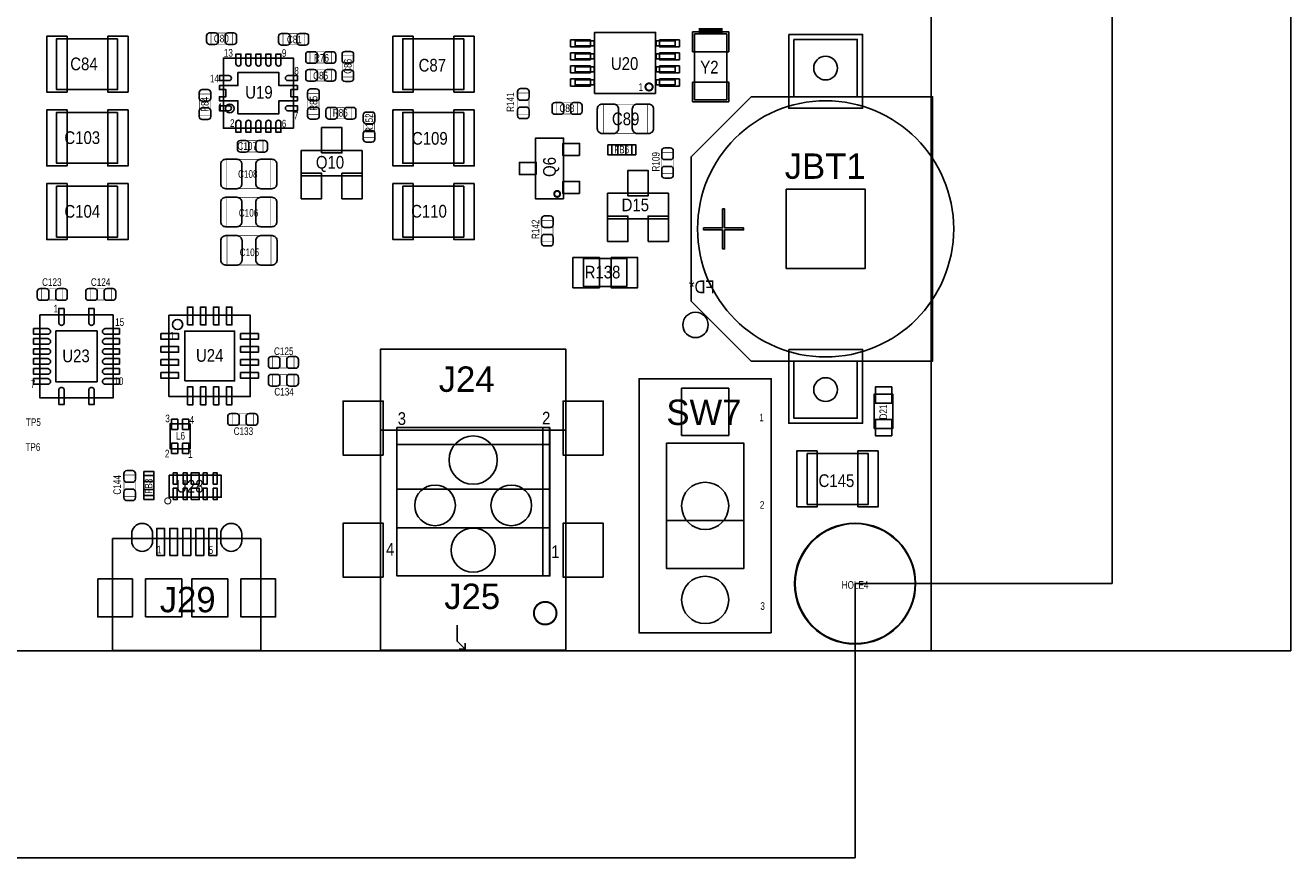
# Model space of a CAD drawing. Extents: x 0 to 190, y -12 to 110.
# Tile 10 of 15: x 125 to 188, y -10 to 31. Entities that reach past the tile are written whole.
import ezdxf
from ezdxf.enums import TextEntityAlignment as Align

# ---------------------------------------------------------------- set-up
doc = ezdxf.new("R2010")
doc.units = 0
for name, color, linetype in [('BG_DIMENSION', 1, 'CONTINUOUS'), ('BG_OUTLINE', 3, 'CONTINUOUS'), ('PG_ASSEMBLY_TOP', 140, 'CONTINUOUS'), ('PIN_BOTTOM', 6, 'CONTINUOUS'), ('PIN_TOP', 140, 'CONTINUOUS'), ('RD_ASSEMBLY_BOTTOM', 6, 'CONTINUOUS'), ('RD_ASSEMBLY_TOP', 140, 'CONTINUOUS')]:
    doc.layers.add(name, color=color, linetype=linetype)

msp = doc.modelspace()

# ---------------------------------------------------------------- linework, layer by layer
at = {"layer": 'BG_DIMENSION'}
for points in [[(178.96586, 36.38423), (178.96586, 3.3528)], [(187.88634, 36.51885), (187.88634, 0)], [(166.116, 3.3528), (166.116, -10.34288)], [(166.116, 3.3528), (178.96586, 3.3528)], [(178.96586, 3.353816), (178.96586, 3.3528)], [(169.926, 0), (187.88634, 0)], [(187.88634, 0.001016), (187.88634, 0)], [(95.20047, -10.34288), (166.116, -10.34288)], [(166.114984, -10.34288), (166.116, -10.34288)]]:
    msp.add_lwpolyline(points, dxfattribs=at)
at = {"layer": 'BG_OUTLINE'}
for points in [[(0, 87.63), (0, 89.662), (169.926, 89.662), (169.926, 0), (0, 0), (0, 12.903708)], [(0, 89.662), (169.926, 89.662), (169.926, 0), (0, 0)]]:
    msp.add_lwpolyline(points, dxfattribs=at)
at = {"layer": 'PG_ASSEMBLY_TOP'}
for points, const_width in [([(159.49676, 30.976824), (158.29788, 30.976824)], 0.29972), ([(133.927342, 30.309312), (133.927342, 30.869128), (134.987538, 30.869128), (134.987538, 30.309312), (133.927342, 30.309312)], 0.024892), ([(138.582908, 30.83814), (138.582908, 30.278324), (137.522712, 30.278324), (137.522712, 30.83814), (138.582908, 30.83814)], 0.024892), ([(138.87704, 29.36748), (138.87704, 29.927296), (139.937236, 29.927296), (139.937236, 29.36748), (138.87704, 29.36748)], 0.024892), ([(140.48486, 29.729176), (141.044676, 29.729176), (141.044676, 28.66898), (140.48486, 28.66898), (140.48486, 29.729176)], 0.024892), ([(138.87958, 28.47086), (138.87958, 29.030676), (139.939776, 29.030676), (139.939776, 28.47086), (138.87958, 28.47086)], 0.024892), ([(133.90372, 26.764996), (133.343904, 26.764996), (133.343904, 27.825192), (133.90372, 27.825192), (133.90372, 26.764996)], 0.024892), ([(139.325096, 26.79192), (138.76528, 26.79192), (138.76528, 27.852116), (139.325096, 27.852116), (139.325096, 26.79192)], 0.024892), ([(149.817328, 26.810462), (149.257512, 26.810462), (149.257512, 27.870658), (149.817328, 27.870658), (149.817328, 26.810462)], 0.024892), ([(152.25268, 27.379676), (152.25268, 26.81986), (151.192484, 26.81986), (151.192484, 27.379676), (152.25268, 27.379676)], 0.024892), ([(153.535888, 25.853898), (153.535888, 27.31389), (155.736036, 27.31389), (155.736036, 25.853898), (153.535888, 25.853898)], 0.024892), ([(140.946886, 27.141678), (140.946886, 26.581862), (139.88669, 26.581862), (139.88669, 27.141678), (140.946886, 27.141678)], 0.024892), ([(141.545818, 26.698448), (142.105634, 26.698448), (142.105634, 25.638252), (141.545818, 25.638252), (141.545818, 26.698448)], 0.024892), ([(136.52373, 25.486614), (136.52373, 24.926798), (135.463534, 24.926798), (135.463534, 25.486614), (136.52373, 25.486614)], 0.024892), ([(156.460952, 24.903938), (157.020768, 24.903938), (157.020768, 23.843742), (156.460952, 23.843742), (156.460952, 24.903938)], 0.024892), ([(136.918192, 24.555196), (136.918192, 23.095204), (134.718044, 23.095204), (134.718044, 24.555196), (136.918192, 24.555196)], 0.024892), ([(136.913874, 22.654514), (136.913874, 21.194522), (134.713726, 21.194522), (134.713726, 22.654514), (136.913874, 22.654514)], 0.024892), ([(151.018748, 20.447762), (150.458932, 20.447762), (150.458932, 21.507958), (151.018748, 21.507958), (151.018748, 20.447762)], 0.024892), ([(136.92124, 20.738592), (136.92124, 19.2786), (134.721092, 19.2786), (134.721092, 20.738592), (136.92124, 20.738592)], 0.024892), ([(126.524004, 18.085308), (126.524004, 17.525492), (125.463808, 17.525492), (125.463808, 18.085308), (126.524004, 18.085308)], 0.024892), ([(127.882396, 17.525492), (127.882396, 18.085308), (128.942592, 18.085308), (128.942592, 17.525492), (127.882396, 17.525492)], 0.024892), ([(137.010902, 14.126972), (137.010902, 14.686788), (138.071098, 14.686788), (138.071098, 14.126972), (137.010902, 14.126972)], 0.024892), ([(137.010902, 13.237972), (137.010902, 13.797788), (138.071098, 13.797788), (138.071098, 13.237972), (137.010902, 13.237972)], 0.024892), ([(134.978902, 11.277092), (134.978902, 11.836908), (136.039098, 11.836908), (136.039098, 11.277092), (134.978902, 11.277092)], 0.024892), ([(130.137408, 7.719822), (129.577592, 7.719822), (129.577592, 8.780018), (130.137408, 8.780018), (130.137408, 7.719822)], 0.024892)]:
    msp.add_lwpolyline(points, dxfattribs=dict(at, const_width=const_width))
for points in [[(129.257552, 30.5816), (129.257552, 28.0416), (126.209552, 28.0416), (126.209552, 30.5816)], [(146.558, 30.5816), (146.558, 28.0416), (143.51, 28.0416), (143.51, 30.5816)], [(153.06802, 30.22473), (152.117806, 30.22473), (152.117806, 30.47492), (153.06802, 30.47492)], [(156.142944, 27.84983), (153.092912, 27.84983), (153.092912, 30.899862), (156.142944, 30.899862)], [(157.11805, 30.22473), (156.167836, 30.22473), (156.167836, 30.47492), (157.11805, 30.47492)], [(158.09722, 30.826964), (159.69742, 30.826964), (159.69742, 27.524964), (158.09722, 27.524964)], [(153.06802, 29.574744), (152.117806, 29.574744), (152.117806, 29.824934), (153.06802, 29.824934)], [(157.11805, 29.574744), (156.167836, 29.574744), (156.167836, 29.824934), (157.11805, 29.824934)], [(153.06802, 28.924758), (152.117806, 28.924758), (152.117806, 29.174948), (153.06802, 29.174948)], [(157.11805, 28.924758), (156.167836, 28.924758), (156.167836, 29.174948), (157.11805, 29.174948)], [(153.06802, 28.274772), (152.117806, 28.274772), (152.117806, 28.524962), (153.06802, 28.524962)], [(157.11805, 28.274772), (156.167836, 28.274772), (156.167836, 28.524962), (157.11805, 28.524962)], [(129.257552, 26.8986), (129.257552, 24.3586), (126.209552, 24.3586), (126.209552, 26.8986)], [(146.558, 26.8986), (146.558, 24.3586), (143.51, 24.3586), (143.51, 26.8986)], [(151.545544, 22.579584), (150.145496, 22.579584), (150.145496, 25.619456), (151.545544, 25.619456)], [(141.480794, 25.003506), (141.480794, 23.733506), (138.432794, 23.733506), (138.432794, 25.003506)], [(129.257552, 23.2156), (129.257552, 20.6756), (126.209552, 20.6756), (126.209552, 23.2156)], [(146.558, 23.2156), (146.558, 20.6756), (143.51, 20.6756), (143.51, 23.2156)], [(156.789882, 22.86), (156.789882, 21.59), (153.741882, 21.59), (153.741882, 22.86)], [(158.542736, 21.132038), (159.492696, 21.132038), (159.492696, 22.081998), (159.592772, 22.081998), (159.592772, 21.132038), (160.542732, 21.132038), (160.542732, 21.031962), (159.592772, 21.031962), (159.592772, 20.082002), (159.492696, 20.082002), (159.492696, 21.031962), (158.542736, 21.031962)], [(151.652986, 11.026394), (142.402814, 11.026394), (142.402814, 15.076424), (151.652986, 15.076424)], [(151.652986, 0.026416), (142.402814, 0.026416), (142.402814, 11.026394), (151.652986, 11.026394)], [(150.8633, 11.151362), (150.5077, 11.151362), (150.5077, 3.734562), (150.8633, 3.734562)], [(160.5534, 6.5151), (156.6926, 6.5151), (156.6926, 10.3759), (160.5534, 10.3759)], [(163.724082, 7.3152), (163.724082, 9.8552), (166.772082, 9.8552), (166.772082, 7.3152)], [(131.83489, 7.671816), (131.83489, 8.771636), (134.434834, 8.771636), (134.434834, 7.671816)]]:
    msp.add_lwpolyline(points, close=True, dxfattribs=at)
for points in [[(163.05784, 30.547056), (166.22776, 30.547056), (166.22776, 27.687016), (163.05784, 27.687016), (163.05784, 30.547056)], [(138.04646, 26.11374), (138.04646, 29.61386), (134.54634, 29.61386), (134.54634, 26.11374), (138.04646, 26.11374)], [(160.91789, 27.687016), (169.987722, 27.687016), (169.987722, 14.476984), (160.91789, 14.476984), (157.917896, 17.476978), (157.917896, 24.687022), (160.91789, 27.687016)], [(154.951938, 24.788876), (153.951686, 24.788876), (153.951686, 25.288748), (154.951938, 25.288748), (154.951938, 24.788876)], [(154.70886, 18.1991), (152.54986, 18.1991), (152.54986, 19.5961), (154.70886, 19.5961), (154.70886, 18.1991)], [(125.37694, 16.78178), (125.37694, 12.63142), (129.02946, 12.63142), (129.02946, 16.78178), (125.37694, 16.78178)], [(131.826, 12.7), (135.89, 12.7), (135.89, 16.764), (131.826, 16.764), (131.826, 12.7)], [(163.05784, 14.476984), (166.22776, 14.476984), (166.22776, 11.616944), (163.05784, 11.616944), (163.05784, 14.476984)], [(161.925, 0.889), (161.925, 13.589), (155.321, 13.589), (155.321, 0.889), (161.925, 0.889)], [(167.0685, 11.1125), (167.0685, 12.8143), (168.0083, 12.8143), (168.0083, 11.1125), (167.0685, 11.1125)], [(132.88518, 11.340592), (131.88442, 11.340592), (131.88442, 10.090912), (132.88518, 10.090912), (132.88518, 11.340592)], [(143.2179, 11.151362), (143.2179, 3.734562), (150.8379, 3.734562), (150.8379, 11.151362), (143.2179, 11.151362)], [(150.8379, 10.211562), (150.8379, 10.313162), (143.2179, 10.313162), (143.2179, 8.077962), (150.8379, 8.077962), (150.8379, 6.147562), (143.2433, 6.147562)], [(131.072636, 8.750046), (131.072636, 7.749794), (130.572764, 7.749794), (130.572764, 8.750046), (131.072636, 8.750046)], [(156.6926, 6.5151), (156.6926, 4.1021), (160.5534, 4.1021), (160.5534, 6.5151)], [(129.00914, 0.004318), (136.4107, 0.004318), (136.4107, 5.605018), (129.00914, 5.605018), (129.00914, 0.004318)], [(146.2278, 1.27635), (146.2278, 0.476504), (146.62785, 0.076454), (146.327876, 0.076454)], [(146.62785, 0.076454), (146.62785, 0.376428)]]:
    msp.add_lwpolyline(points, dxfattribs=at)
for points in [[(164.047678, 29.117036, 0.414214), (164.6428, 28.521914, 0.414214), (165.237922, 29.117036, 0.414089), (164.6428, 29.711904, 0.414089), (164.047678, 29.117036)], [(135.078724, 27.1018, 1), (134.643876, 27.1018, 1), (135.078724, 27.1018)], [(164.047678, 13.046964, 0.414089), (164.6428, 12.452096, 0.414089), (165.237922, 13.046964, 0.414214), (164.6428, 13.642086, 0.414214), (164.047678, 13.046964)], [(169.14114, 3.3528, 1), (163.09086, 3.3528, 1), (169.14114, 3.3528)]]:
    msp.add_lwpolyline(points, format="xyb", dxfattribs=at)
for points, const_width in [([(155.998164, 28.17495, 1.000128), (155.637738, 28.174696, 0.999872), (155.998164, 28.17495)], 0.100076), ([(151.374602, 22.82952, 1), (151.078438, 22.82952, 1), (151.374602, 22.82952)], 0.1016), ([(131.915662, 7.485126, 1), (131.610862, 7.485126, 1), (131.915662, 7.485126)], 0.0508), ([(151.1935, 1.876552, 1.000023), (150.062184, 1.876298, 0.999977), (151.1935, 1.876552)], 0.100076)]:
    msp.add_lwpolyline(points, format="xyb", dxfattribs=dict(at, const_width=const_width))
for points in [[(171.042838, 21.082, 1), (158.242762, 21.082, 1)], [(132.5118, 16.3068, 1), (132.0038, 16.3068, 1)]]:
    msp.add_lwpolyline(points, format="xyb", close=True, dxfattribs=at)
at = {"layer": 'PIN_BOTTOM'}
for points in [[(159.8041, 10.7569), (157.4419, 10.7569), (157.4419, 13.1191), (159.8041, 13.1191)], [(128.26873, 3.585718), (129.99847, 3.585718), (129.99847, 1.685798), (128.26873, 1.685798)], [(135.42137, 3.585718), (137.15111, 3.585718), (137.15111, 1.685798), (135.42137, 1.685798)]]:
    msp.add_lwpolyline(points, close=True, dxfattribs=at)
for points in [[(131.00939, 5.838698), (131.00939, 5.488178, -1), (129.96037, 5.488178), (129.96037, 5.838698, -1)], [(135.45947, 5.838698), (135.45947, 5.488178, -1), (134.41045, 5.488178), (134.41045, 5.838698, -1)]]:
    msp.add_lwpolyline(points, format="xyb", close=True, dxfattribs=at)
for centre, radius in [((158.1404, 16.2814), 0.635), ((147.0279, 9.526524), 1.2065), ((145.1229, 7.265162), 1.016), ((148.9329, 7.265162), 1.016), ((158.623, 7.239), 1.1811), ((166.116, 3.3528), 2.9972), ((147.0279, 5.026406), 1.1049), ((158.623, 2.54), 1.1811)]:
    msp.add_circle(centre, radius, dxfattribs=at)
at = {"layer": 'PIN_TOP'}
for points in [[(126.730252, 30.7086), (126.730252, 27.9146), (125.714252, 27.9146), (125.714252, 30.7086)], [(129.778252, 30.7086), (129.778252, 27.9146), (128.762252, 27.9146), (128.762252, 30.7086)], [(144.0307, 30.7086), (144.0307, 27.9146), (143.0147, 27.9146), (143.0147, 30.7086)], [(147.0787, 30.7086), (147.0787, 27.9146), (146.0627, 27.9146), (146.0627, 30.7086)], [(152.888188, 30.172152), (151.897588, 30.172152), (151.897588, 30.527752), (152.888188, 30.527752)], [(157.338268, 30.172152), (156.347668, 30.172152), (156.347668, 30.527752), (157.338268, 30.527752)], [(157.99562, 30.920944), (159.79902, 30.920944), (159.79902, 29.930344), (157.99562, 29.930344)], [(162.79876, 30.795976), (166.48684, 30.795976), (166.48684, 27.107896), (162.79876, 27.107896)], [(152.888188, 29.522166), (151.897588, 29.522166), (151.897588, 29.877766), (152.888188, 29.877766)], [(157.338268, 29.522166), (156.347668, 29.522166), (156.347668, 29.877766), (157.338268, 29.877766)], [(152.888188, 28.871926), (151.897588, 28.871926), (151.897588, 29.227526), (152.888188, 29.227526)], [(157.338268, 28.871926), (156.347668, 28.871926), (156.347668, 29.227526), (157.338268, 29.227526)], [(135.27151, 26.83891), (135.27151, 27.488896), (134.346442, 27.488896), (134.346442, 27.688794), (134.671308, 27.688794), (134.671308, 28.038806), (134.346442, 28.038806), (134.346442, 28.238704), (135.27151, 28.238704), (135.27151, 28.88869), (137.32129, 28.88869), (137.32129, 28.238704), (138.246358, 28.238704), (138.246358, 28.038806), (137.921492, 28.038806), (137.921492, 27.688794), (138.246358, 27.688794), (138.246358, 27.488896), (137.32129, 27.488896), (137.32129, 26.83891)], [(152.888188, 28.22194), (151.897588, 28.22194), (151.897588, 28.57754), (152.888188, 28.57754)], [(157.338268, 28.22194), (156.347668, 28.22194), (156.347668, 28.57754), (157.338268, 28.57754)], [(157.99562, 28.421584), (159.79902, 28.421584), (159.79902, 27.430984), (157.99562, 27.430984)], [(126.730252, 27.0256), (126.730252, 24.2316), (125.714252, 24.2316), (125.714252, 27.0256)], [(129.778252, 27.0256), (129.778252, 24.2316), (128.762252, 24.2316), (128.762252, 27.0256)], [(144.0307, 27.0256), (144.0307, 24.2316), (143.0147, 24.2316), (143.0147, 27.0256)], [(147.0787, 27.0256), (147.0787, 24.2316), (146.0627, 24.2316), (146.0627, 27.0256)], [(139.448794, 24.876506), (139.448794, 26.146506), (140.464794, 26.146506), (140.464794, 24.876506)], [(152.349454, 24.74468), (151.511254, 24.74468), (151.511254, 25.35428), (152.349454, 25.35428)], [(153.751661, 25.288875), (154.251787, 25.288875), (154.251787, 24.788749), (153.751661, 24.788749)], [(154.651837, 25.288875), (155.151963, 25.288875), (155.151963, 24.788749), (154.651837, 24.788749)], [(150.179786, 23.79472), (149.341586, 23.79472), (149.341586, 24.40432), (150.179786, 24.40432)], [(138.432794, 22.590506), (138.432794, 23.860506), (139.448794, 23.860506), (139.448794, 22.590506)], [(140.464794, 22.590506), (140.464794, 23.860506), (141.480794, 23.860506), (141.480794, 22.590506)], [(152.349454, 22.84476), (151.511254, 22.84476), (151.511254, 23.45436), (152.349454, 23.45436)], [(154.757882, 22.733), (154.757882, 24.003), (155.773882, 24.003), (155.773882, 22.733)], [(126.730252, 23.3426), (126.730252, 20.5486), (125.714252, 20.5486), (125.714252, 23.3426)], [(129.778252, 23.3426), (129.778252, 20.5486), (128.762252, 20.5486), (128.762252, 23.3426)], [(144.0307, 23.3426), (144.0307, 20.5486), (143.0147, 20.5486), (143.0147, 23.3426)], [(147.0787, 23.3426), (147.0787, 20.5486), (146.0627, 20.5486), (146.0627, 23.3426)], [(162.662743, 23.062057), (166.622857, 23.062057), (166.622857, 19.101943), (162.662743, 19.101943)], [(153.741882, 20.447), (153.741882, 21.717), (154.757882, 21.717), (154.757882, 20.447)], [(155.773882, 20.447), (155.773882, 21.717), (156.789882, 21.717), (156.789882, 20.447)], [(152.01646, 19.6596), (153.33726, 19.6596), (153.33726, 18.1356), (152.01646, 18.1356)], [(153.92146, 19.6596), (155.24226, 19.6596), (155.24226, 18.1356), (153.92146, 18.1356)], [(132.74294, 16.2814), (132.74294, 17.1704), (133.02234, 17.1704), (133.02234, 16.2814)], [(133.39318, 16.2814), (133.39318, 17.1704), (133.67258, 17.1704), (133.67258, 16.2814)], [(134.04342, 16.2814), (134.04342, 17.1704), (134.32282, 17.1704), (134.32282, 16.2814)], [(134.69366, 16.2814), (134.69366, 17.1704), (134.97306, 17.1704), (134.97306, 16.2814)], [(128.22809, 13.43152), (126.17831, 13.43152), (126.17831, 15.98168), (128.22809, 15.98168)], [(131.4196, 15.84706), (132.3086, 15.84706), (132.3086, 15.56766), (131.4196, 15.56766)], [(132.6134, 13.4874), (132.6134, 15.9766), (135.1026, 15.9766), (135.1026, 13.4874)], [(135.4074, 15.84706), (136.2964, 15.84706), (136.2964, 15.56766), (135.4074, 15.56766)], [(131.4196, 15.19682), (132.3086, 15.19682), (132.3086, 14.91742), (131.4196, 14.91742)], [(135.4074, 15.19682), (136.2964, 15.19682), (136.2964, 14.91742), (135.4074, 14.91742)], [(131.4196, 14.54658), (132.3086, 14.54658), (132.3086, 14.26718), (131.4196, 14.26718)], [(135.4074, 14.54658), (136.2964, 14.54658), (136.2964, 14.26718), (135.4074, 14.26718)], [(162.79876, 15.056104), (166.48684, 15.056104), (166.48684, 11.368024), (162.79876, 11.368024)], [(131.4196, 13.89634), (132.3086, 13.89634), (132.3086, 13.61694), (131.4196, 13.61694)], [(135.4074, 13.89634), (136.2964, 13.89634), (136.2964, 13.61694), (135.4074, 13.61694)], [(132.74294, 12.2936), (132.74294, 13.1826), (133.02234, 13.1826), (133.02234, 12.2936)], [(133.39318, 12.2936), (133.39318, 13.1826), (133.67258, 13.1826), (133.67258, 12.2936)], [(134.04342, 12.2936), (134.04342, 13.1826), (134.32282, 13.1826), (134.32282, 12.2936)], [(134.69366, 12.2936), (134.69366, 13.1826), (134.97306, 13.1826), (134.97306, 12.2936)], [(159.8041, 10.7569), (157.4419, 10.7569), (157.4419, 13.1191), (159.8041, 13.1191)], [(167.9448, 13.1826), (167.9448, 12.3698), (167.132, 12.3698), (167.132, 13.1826)], [(142.531084, 9.78027), (140.524484, 9.78027), (140.524484, 12.47267), (142.531084, 12.47267)], [(153.531316, 9.78027), (151.524716, 9.78027), (151.524716, 12.47267), (153.531316, 12.47267)], [(132.26288, 11.569192), (132.26288, 11.061192), (131.95808, 11.061192), (131.95808, 11.569192)], [(132.81152, 11.569192), (132.81152, 11.061192), (132.50672, 11.061192), (132.50672, 11.569192)], [(167.9448, 11.557), (167.9448, 10.7442), (167.132, 10.7442), (167.132, 11.557)], [(132.26288, 10.370312), (132.26288, 9.862312), (131.95808, 9.862312), (131.95808, 10.370312)], [(132.81152, 10.370312), (132.81152, 9.862312), (132.50672, 9.862312), (132.50672, 10.370312)], [(163.203382, 7.1882), (163.203382, 9.9822), (164.219382, 9.9822), (164.219382, 7.1882)], [(166.251382, 7.1882), (166.251382, 9.9822), (167.267382, 9.9822), (167.267382, 7.1882)], [(130.57251, 8.449818), (130.57251, 8.949944), (131.072636, 8.949944), (131.072636, 8.449818)], [(132.034788, 8.32739), (132.034788, 8.88619), (132.234686, 8.88619), (132.234686, 8.32739)], [(132.53466, 8.32739), (132.53466, 8.88619), (132.734558, 8.88619), (132.734558, 8.32739)], [(132.931662, 8.32739), (132.931662, 8.88619), (133.338062, 8.88619), (133.338062, 8.32739)], [(133.534912, 8.32739), (133.534912, 8.88619), (133.73481, 8.88619), (133.73481, 8.32739)], [(134.034784, 8.32739), (134.034784, 8.88619), (134.234682, 8.88619), (134.234682, 8.32739)], [(130.57251, 7.549642), (130.57251, 8.049768), (131.072636, 8.049768), (131.072636, 7.549642)], [(132.034788, 7.557262), (132.034788, 8.116062), (132.234686, 8.116062), (132.234686, 7.557262)], [(132.53466, 7.557262), (132.53466, 8.116062), (132.734558, 8.116062), (132.734558, 7.557262)], [(132.931662, 7.557262), (132.931662, 8.116062), (133.338062, 8.116062), (133.338062, 7.557262)], [(133.534912, 7.557262), (133.534912, 8.116062), (133.73481, 8.116062), (133.73481, 7.557262)], [(134.034784, 7.557262), (134.034784, 8.116062), (134.234682, 8.116062), (134.234682, 7.557262)], [(142.531084, 3.680206), (140.524484, 3.680206), (140.524484, 6.372606), (142.531084, 6.372606)], [(153.531316, 3.680206), (151.524716, 3.680206), (151.524716, 6.372606), (153.531316, 6.372606)], [(131.21005, 4.765548), (131.21005, 6.114288), (131.60883, 6.114288), (131.60883, 4.765548)], [(131.86029, 4.765548), (131.86029, 6.114288), (132.25907, 6.114288), (132.25907, 4.765548)], [(132.51053, 4.765548), (132.51053, 6.114288), (132.90931, 6.114288), (132.90931, 4.765548)], [(133.16077, 4.765548), (133.16077, 6.114288), (133.55955, 6.114288), (133.55955, 4.765548)], [(133.81101, 4.765548), (133.81101, 6.114288), (134.20979, 6.114288), (134.20979, 4.765548)], [(128.26873, 3.585718), (129.99847, 3.585718), (129.99847, 1.685798), (128.26873, 1.685798)], [(130.65887, 1.685798), (130.65887, 3.585718), (132.45973, 3.585718), (132.45973, 1.685798)], [(132.96011, 1.685798), (132.96011, 3.585718), (134.76097, 3.585718), (134.76097, 1.685798)], [(135.42137, 3.585718), (137.15111, 3.585718), (137.15111, 1.685798), (135.42137, 1.685798)]]:
    msp.add_lwpolyline(points, close=True, dxfattribs=at)
for points in [[(133.857492, 30.879288), (134.1374, 30.879288, -0.414846), (134.287514, 30.729174), (134.287514, 30.449266, -0.414846), (134.1374, 30.299152), (133.857492, 30.299152, -0.414846), (133.707378, 30.449266), (133.707378, 30.729174, -0.414846)], [(135.057388, 30.299152), (134.77748, 30.299152, -0.414846), (134.627366, 30.449266), (134.627366, 30.729174, -0.414846), (134.77748, 30.879288), (135.057388, 30.879288, -0.414846), (135.207502, 30.729174), (135.207502, 30.449266, -0.414846)], [(137.452862, 30.8483), (137.73277, 30.8483, -0.414846), (137.882884, 30.698186), (137.882884, 30.418278, -0.414846), (137.73277, 30.268164), (137.452862, 30.268164, -0.414846), (137.302748, 30.418278), (137.302748, 30.698186, -0.414846)], [(138.652758, 30.268164), (138.37285, 30.268164, -0.414846), (138.222736, 30.418278), (138.222736, 30.698186, -0.414846), (138.37285, 30.8483), (138.652758, 30.8483, -0.414846), (138.802872, 30.698186), (138.802872, 30.418278, -0.414846)], [(135.42137, 29.338778, -0.999952), (135.171434, 29.338778), (135.171434, 29.813758), (135.42137, 29.813758)], [(135.921242, 29.338778, -0.999952), (135.671306, 29.338778), (135.671306, 29.813758), (135.921242, 29.813758)], [(136.421368, 29.338778, -0.999952), (136.171432, 29.338778), (136.171432, 29.813758), (136.421368, 29.813758)], [(136.921494, 29.338778, -0.999952), (136.671558, 29.338778), (136.671558, 29.813758), (136.921494, 29.813758)], [(137.421366, 29.338778, -0.999952), (137.17143, 29.338778), (137.17143, 29.813758), (137.421366, 29.813758)], [(138.80719, 29.937456), (139.087098, 29.937456, -0.414846), (139.237212, 29.787342), (139.237212, 29.507434, -0.414846), (139.087098, 29.35732), (138.80719, 29.35732, -0.414846), (138.657076, 29.507434), (138.657076, 29.787342, -0.414846)], [(140.007086, 29.35732), (139.727178, 29.35732, -0.414846), (139.577064, 29.507434), (139.577064, 29.787342, -0.414846), (139.727178, 29.937456), (140.007086, 29.937456, -0.414846), (140.1572, 29.787342), (140.1572, 29.507434, -0.414846)], [(141.054836, 29.799026), (141.054836, 29.519118, -0.414846), (140.904722, 29.369004), (140.624814, 29.369004, -0.414846), (140.4747, 29.519118), (140.4747, 29.799026, -0.414846), (140.624814, 29.94914), (140.904722, 29.94914, -0.414846)], [(134.821422, 28.73883, -0.999952), (134.821422, 28.488894), (134.346442, 28.488894), (134.346442, 28.73883)], [(137.771378, 28.488894, -0.999952), (137.771378, 28.73883), (138.246358, 28.73883), (138.246358, 28.488894)], [(138.80973, 29.040836), (139.089638, 29.040836, -0.414846), (139.239752, 28.890722), (139.239752, 28.610814, -0.414846), (139.089638, 28.4607), (138.80973, 28.4607, -0.414846), (138.659616, 28.610814), (138.659616, 28.890722, -0.414846)], [(140.009626, 28.4607), (139.729718, 28.4607, -0.414846), (139.579604, 28.610814), (139.579604, 28.890722, -0.414846), (139.729718, 29.040836), (140.009626, 29.040836, -0.414846), (140.15974, 28.890722), (140.15974, 28.610814, -0.414846)], [(140.4747, 28.59913), (140.4747, 28.879038, -0.414846), (140.624814, 29.029152), (140.904722, 29.029152, -0.414846), (141.054836, 28.879038), (141.054836, 28.59913, -0.414846), (140.904722, 28.449016), (140.624814, 28.449016, -0.414846)], [(133.91388, 27.895042), (133.91388, 27.615134, -0.414846), (133.763766, 27.46502), (133.483858, 27.46502, -0.414846), (133.333744, 27.615134), (133.333744, 27.895042, -0.414846), (133.483858, 28.045156), (133.763766, 28.045156, -0.414846)], [(139.335256, 27.921966), (139.335256, 27.642058, -0.414846), (139.185142, 27.491944), (138.905234, 27.491944, -0.414846), (138.75512, 27.642058), (138.75512, 27.921966, -0.414846), (138.905234, 28.07208), (139.185142, 28.07208, -0.414846)], [(149.827488, 27.940508), (149.827488, 27.6606, -0.414846), (149.677374, 27.510486), (149.397466, 27.510486, -0.414846), (149.247352, 27.6606), (149.247352, 27.940508, -0.414846), (149.397466, 28.090622), (149.677374, 28.090622, -0.414846)], [(134.821422, 27.238706, -0.999952), (134.821422, 26.98877), (134.346442, 26.98877), (134.346442, 27.238706)], [(137.771378, 26.98877, -0.999952), (137.771378, 27.238706), (138.246358, 27.238706), (138.246358, 26.98877)], [(151.122634, 27.389836), (151.402542, 27.389836, -0.414846), (151.552656, 27.239722), (151.552656, 26.959814, -0.414846), (151.402542, 26.8097), (151.122634, 26.8097, -0.414846), (150.97252, 26.959814), (150.97252, 27.239722, -0.414846)], [(152.32253, 26.8097), (152.042622, 26.8097, -0.414846), (151.892508, 26.959814), (151.892508, 27.239722, -0.414846), (152.042622, 27.389836), (152.32253, 27.389836, -0.414846), (152.472644, 27.239722), (152.472644, 26.959814, -0.414846)], [(153.481024, 27.31897), (154.04084, 27.31897, -0.414709), (154.29103, 27.06878), (154.29103, 26.099008, -0.414709), (154.04084, 25.848818), (153.481024, 25.848818, -0.414709), (153.230834, 26.099008), (153.230834, 27.06878, -0.414709)], [(155.7909, 25.848818), (155.231084, 25.848818, -0.414709), (154.980894, 26.099008), (154.980894, 27.06878, -0.414709), (155.231084, 27.31897), (155.7909, 27.31897, -0.414709), (156.04109, 27.06878), (156.04109, 26.099008, -0.414709)], [(133.333744, 26.695146), (133.333744, 26.975054, -0.414846), (133.483858, 27.125168), (133.763766, 27.125168, -0.414846), (133.91388, 26.975054), (133.91388, 26.695146, -0.414846), (133.763766, 26.545032), (133.483858, 26.545032, -0.414846)], [(138.75512, 26.72207), (138.75512, 27.001978, -0.414846), (138.905234, 27.152092), (139.185142, 27.152092, -0.414846), (139.335256, 27.001978), (139.335256, 26.72207, -0.414846), (139.185142, 26.571956), (138.905234, 26.571956, -0.414846)], [(139.81684, 27.151838), (140.096748, 27.151838, -0.414846), (140.246862, 27.001724), (140.246862, 26.721816, -0.414846), (140.096748, 26.571702), (139.81684, 26.571702, -0.414846), (139.666726, 26.721816), (139.666726, 27.001724, -0.414846)], [(141.016736, 26.571702), (140.736828, 26.571702, -0.414846), (140.586714, 26.721816), (140.586714, 27.001724, -0.414846), (140.736828, 27.151838), (141.016736, 27.151838, -0.414846), (141.16685, 27.001724), (141.16685, 26.721816, -0.414846)], [(142.115794, 26.768298), (142.115794, 26.48839, -0.414846), (141.96568, 26.338276), (141.685772, 26.338276, -0.414846), (141.535658, 26.48839), (141.535658, 26.768298, -0.414846), (141.685772, 26.918412), (141.96568, 26.918412, -0.414846)], [(149.247352, 26.740612), (149.247352, 27.02052, -0.414846), (149.397466, 27.170634), (149.677374, 27.170634, -0.414846), (149.827488, 27.02052), (149.827488, 26.740612, -0.414846), (149.677374, 26.590498), (149.397466, 26.590498, -0.414846)], [(135.171434, 26.388822, -0.999952), (135.42137, 26.388822), (135.42137, 25.913842), (135.171434, 25.913842)], [(135.671306, 26.388822, -0.999952), (135.921242, 26.388822), (135.921242, 25.913842), (135.671306, 25.913842)], [(136.171432, 26.388822, -0.999952), (136.421368, 26.388822), (136.421368, 25.913842), (136.171432, 25.913842)], [(136.671558, 26.388822, -0.999952), (136.921494, 26.388822), (136.921494, 25.913842), (136.671558, 25.913842)], [(137.17143, 26.388822, -0.999952), (137.421366, 26.388822), (137.421366, 25.913842), (137.17143, 25.913842)], [(141.535658, 25.568402), (141.535658, 25.84831, -0.414846), (141.685772, 25.998424), (141.96568, 25.998424, -0.414846), (142.115794, 25.84831), (142.115794, 25.568402, -0.414846), (141.96568, 25.418288), (141.685772, 25.418288, -0.414846)], [(135.393684, 25.496774), (135.673592, 25.496774, -0.414846), (135.823706, 25.34666), (135.823706, 25.066752, -0.414846), (135.673592, 24.916638), (135.393684, 24.916638, -0.414846), (135.24357, 25.066752), (135.24357, 25.34666, -0.414846)], [(136.59358, 24.916638), (136.313672, 24.916638, -0.414846), (136.163558, 25.066752), (136.163558, 25.34666, -0.414846), (136.313672, 25.496774), (136.59358, 25.496774, -0.414846), (136.743694, 25.34666), (136.743694, 25.066752, -0.414846)], [(157.030928, 24.973788), (157.030928, 24.69388, -0.414846), (156.880814, 24.543766), (156.600906, 24.543766, -0.414846), (156.450792, 24.69388), (156.450792, 24.973788, -0.414846), (156.600906, 25.123902), (156.880814, 25.123902, -0.414846)], [(134.66318, 24.560276), (135.222996, 24.560276, -0.414709), (135.473186, 24.310086), (135.473186, 23.340314, -0.414709), (135.222996, 23.090124), (134.66318, 23.090124, -0.414709), (134.41299, 23.340314), (134.41299, 24.310086, -0.414709)], [(136.973056, 23.090124), (136.41324, 23.090124, -0.414709), (136.16305, 23.340314), (136.16305, 24.310086, -0.414709), (136.41324, 24.560276), (136.973056, 24.560276, -0.414709), (137.223246, 24.310086), (137.223246, 23.340314, -0.414709)], [(156.450792, 23.773892), (156.450792, 24.0538, -0.414846), (156.600906, 24.203914), (156.880814, 24.203914, -0.414846), (157.030928, 24.0538), (157.030928, 23.773892, -0.414846), (156.880814, 23.623778), (156.600906, 23.623778, -0.414846)], [(134.658862, 22.659594), (135.218678, 22.659594, -0.414709), (135.468868, 22.409404), (135.468868, 21.439632, -0.414709), (135.218678, 21.189442), (134.658862, 21.189442, -0.414709), (134.408672, 21.439632), (134.408672, 22.409404, -0.414709)], [(136.968738, 21.189442), (136.408922, 21.189442, -0.414709), (136.158732, 21.439632), (136.158732, 22.409404, -0.414709), (136.408922, 22.659594), (136.968738, 22.659594, -0.414709), (137.218928, 22.409404), (137.218928, 21.439632, -0.414709)], [(151.028908, 21.577808), (151.028908, 21.2979, -0.414846), (150.878794, 21.147786), (150.598886, 21.147786, -0.414846), (150.448772, 21.2979), (150.448772, 21.577808, -0.414846), (150.598886, 21.727922), (150.878794, 21.727922, -0.414846)], [(134.666228, 20.743672), (135.226044, 20.743672, -0.414709), (135.476234, 20.493482), (135.476234, 19.52371, -0.414709), (135.226044, 19.27352), (134.666228, 19.27352, -0.414709), (134.416038, 19.52371), (134.416038, 20.493482, -0.414709)], [(136.976104, 19.27352), (136.416288, 19.27352, -0.414709), (136.166098, 19.52371), (136.166098, 20.493482, -0.414709), (136.416288, 20.743672), (136.976104, 20.743672, -0.414709), (137.226294, 20.493482), (137.226294, 19.52371, -0.414709)], [(150.448772, 20.377912), (150.448772, 20.65782, -0.414846), (150.598886, 20.807934), (150.878794, 20.807934, -0.414846), (151.028908, 20.65782), (151.028908, 20.377912, -0.414846), (150.878794, 20.227798), (150.598886, 20.227798, -0.414846)], [(125.393958, 18.095468), (125.673866, 18.095468, -0.414846), (125.82398, 17.945354), (125.82398, 17.665446, -0.414846), (125.673866, 17.515332), (125.393958, 17.515332, -0.414846), (125.243844, 17.665446), (125.243844, 17.945354, -0.414846)], [(126.593854, 17.515332), (126.313946, 17.515332, -0.414846), (126.163832, 17.665446), (126.163832, 17.945354, -0.414846), (126.313946, 18.095468), (126.593854, 18.095468, -0.414846), (126.743968, 17.945354), (126.743968, 17.665446, -0.414846)], [(127.812546, 18.095468), (128.092454, 18.095468, -0.414846), (128.242568, 17.945354), (128.242568, 17.665446, -0.414846), (128.092454, 17.515332), (127.812546, 17.515332, -0.414846), (127.662432, 17.665446), (127.662432, 17.945354, -0.414846)], [(129.012442, 17.515332), (128.732534, 17.515332, -0.414846), (128.58242, 17.665446), (128.58242, 17.945354, -0.414846), (128.732534, 18.095468), (129.012442, 18.095468, -0.414846), (129.162556, 17.945354), (129.162556, 17.665446, -0.414846)], [(126.5936, 17.1069), (126.5936, 16.39824, -1.003729), (126.3142, 16.39824), (126.3142, 17.1069)], [(128.0922, 17.1069), (128.0922, 16.39824, -1.003729), (127.8128, 16.39824), (127.8128, 17.1069)], [(125.05436, 16.09598), (125.76302, 16.09598, -1.003729), (125.76302, 15.81658), (125.05436, 15.81658)], [(129.35204, 15.81658), (128.64338, 15.81658, -1.003729), (128.64338, 16.09598), (129.35204, 16.09598)], [(125.05436, 15.5956), (125.76302, 15.5956, -1.003729), (125.76302, 15.3162), (125.05436, 15.3162)], [(129.35204, 15.3162), (128.64338, 15.3162, -1.003729), (128.64338, 15.5956), (129.35204, 15.5956)], [(125.05436, 15.09522), (125.76302, 15.09522, -1.003729), (125.76302, 14.81582), (125.05436, 14.81582)], [(125.05436, 14.59738), (125.76302, 14.59738, -1.003729), (125.76302, 14.31798), (125.05436, 14.31798)], [(129.35204, 14.81582), (128.64338, 14.81582, -1.003729), (128.64338, 15.09522), (129.35204, 15.09522)], [(129.35204, 14.31798), (128.64338, 14.31798, -1.003729), (128.64338, 14.59738), (129.35204, 14.59738)], [(136.941052, 14.696948), (137.22096, 14.696948, -0.414846), (137.371074, 14.546834), (137.371074, 14.266926, -0.414846), (137.22096, 14.116812), (136.941052, 14.116812, -0.414846), (136.790938, 14.266926), (136.790938, 14.546834, -0.414846)], [(138.140948, 14.116812), (137.86104, 14.116812, -0.414846), (137.710926, 14.266926), (137.710926, 14.546834, -0.414846), (137.86104, 14.696948), (138.140948, 14.696948, -0.414846), (138.291062, 14.546834), (138.291062, 14.266926, -0.414846)], [(125.05436, 14.097), (125.76302, 14.097, -1.003729), (125.76302, 13.8176), (125.05436, 13.8176)], [(129.35204, 13.8176), (128.64338, 13.8176, -1.003729), (128.64338, 14.097), (129.35204, 14.097)], [(125.05436, 13.59662), (125.76302, 13.59662, -1.003729), (125.76302, 13.31722), (125.05436, 13.31722)], [(129.35204, 13.31722), (128.64338, 13.31722, -1.003729), (128.64338, 13.59662), (129.35204, 13.59662)], [(136.941052, 13.807948), (137.22096, 13.807948, -0.414846), (137.371074, 13.657834), (137.371074, 13.377926, -0.414846), (137.22096, 13.227812), (136.941052, 13.227812, -0.414846), (136.790938, 13.377926), (136.790938, 13.657834, -0.414846)], [(138.140948, 13.227812), (137.86104, 13.227812, -0.414846), (137.710926, 13.377926), (137.710926, 13.657834, -0.414846), (137.86104, 13.807948), (138.140948, 13.807948, -0.414846), (138.291062, 13.657834), (138.291062, 13.377926, -0.414846)], [(126.3142, 12.3063), (126.3142, 13.01496, -1.003729), (126.5936, 13.01496), (126.5936, 12.3063)], [(127.8128, 12.3063), (127.8128, 13.01496, -1.003729), (128.0922, 13.01496), (128.0922, 12.3063)], [(134.909052, 11.847068), (135.18896, 11.847068, -0.414846), (135.339074, 11.696954), (135.339074, 11.417046, -0.414846), (135.18896, 11.266932), (134.909052, 11.266932, -0.414846), (134.758938, 11.417046), (134.758938, 11.696954, -0.414846)], [(136.108948, 11.266932), (135.82904, 11.266932, -0.414846), (135.678926, 11.417046), (135.678926, 11.696954, -0.414846), (135.82904, 11.847068), (136.108948, 11.847068, -0.414846), (136.259062, 11.696954), (136.259062, 11.417046, -0.414846)], [(130.147568, 8.849868), (130.147568, 8.56996, -0.414846), (129.997454, 8.419846), (129.717546, 8.419846, -0.414846), (129.567432, 8.56996), (129.567432, 8.849868, -0.414846), (129.717546, 8.999982), (129.997454, 8.999982, -0.414846)], [(129.567432, 7.649972), (129.567432, 7.92988, -0.414846), (129.717546, 8.079994), (129.997454, 8.079994, -0.414846), (130.147568, 7.92988), (130.147568, 7.649972, -0.414846), (129.997454, 7.499858), (129.717546, 7.499858, -0.414846)], [(131.00939, 5.838698), (131.00939, 5.488178, -1), (129.96037, 5.488178), (129.96037, 5.838698, -1)], [(135.45947, 5.838698), (135.45947, 5.488178, -1), (134.41045, 5.488178), (134.41045, 5.838698, -1)]]:
    msp.add_lwpolyline(points, format="xyb", close=True, dxfattribs=at)
for centre, radius in [((147.0279, 9.526524), 1.2065), ((145.1229, 7.265162), 1.016), ((148.9329, 7.265162), 1.016), ((158.623, 7.239), 1.1811), ((166.116, 3.3528), 2.9972), ((147.0279, 5.026406), 1.1049), ((158.623, 2.54), 1.1811)]:
    msp.add_circle(centre, radius, dxfattribs=at)

# ---------------------------------------------------------------- texts
at = {"layer": 'PG_ASSEMBLY_TOP'}
for s, height, width, p in [('13', 0.381, 0.8, (134.567422, 29.68752)), ('9', 0.381, 0.8, (137.46734, 29.678884)), ('8', 0.381, 0.8, (138.087608, 28.791662)), ('14', 0.381, 0.8, (133.869684, 28.404058)), ('1', 0.381, 0.8, (155.29941, 27.979624)), ('1', 0.381, 0.8, (134.289038, 26.982928)), ('2', 0.381, 0.8, (134.874762, 26.17978)), ('7', 0.381, 0.8, (138.0617, 26.552144)), ('6', 0.381, 0.8, (137.461244, 26.153872)), ('1', 0.381, 0.8, (126.063248, 16.905224)), ('15', 0.381, 0.8, (129.13233, 16.233394)), ('1', 0.381, 0.8, (131.877308, 15.553182)), ('7', 0.381, 0.8, (124.9172, 13.1318)), ('10', 0.381, 0.8, (129.093468, 13.283438)), ('3', 0.381, 0.8, (131.640326, 11.41857)), ('4', 0.381, 0.8, (132.854954, 11.349736)), ('3', 0.635, 0.88, (143.256508, 11.283442)), ('2', 0.635, 0.88, (150.470108, 11.30681)), ('1', 0.381, 0.8, (161.330386, 11.46683)), ('2', 0.381, 0.8, (131.623054, 9.661398)), ('1', 0.381, 0.8, (132.785866, 9.63549)), ('2', 0.381, 0.8, (161.355786, 7.09803)), ('1', 0.381, 0.8, (131.2164, 4.8641)), ('5', 0.381, 0.8, (133.8072, 4.8387)), ('4', 0.635, 0.88, (142.674594, 4.754118)), ('1', 0.635, 0.88, (150.92807, 4.62661)), ('3', 0.381, 0.8, (161.380932, 2.04343))]:
    msp.add_text(s, height=height, dxfattribs=dict(at, width=width)).set_placement(p)
at = {"layer": 'RD_ASSEMBLY_BOTTOM', "text_generation_flag": 2, "width": 0.88}
msp.add_text('FD*', height=0.635, dxfattribs=at).set_placement((159.0929, 17.8689))
at = {"layer": 'RD_ASSEMBLY_TOP'}
for s, height, width, p in [('C80', 0.381, 0.8, (134.441946, 30.40253)), ('C81', 0.381, 0.8, (138.093958, 30.359604)), ('R76', 0.381, 0.8, (139.446, 29.4386)), ('C85', 0.381, 0.8, (139.403328, 28.55087)), ('U19', 0.635, 0.88, (136.3218, 27.592782)), ('C88', 0.381, 0.8, (151.71166, 26.92273)), ('R86', 0.381, 0.8, (140.3858, 26.6954)), ('C89', 0.635, 0.88, (154.648916, 26.261822)), ('C107', 0.381, 0.8, (135.7376, 25.0317)), ('FB6', 0.381, 0.8, (154.450796, 24.855424)), ('JBT1', 1.27, 1.02, (164.62121, 23.58263)), ('C108', 0.381, 0.8, (135.763, 23.6347)), ('C106', 0.381, 0.8, (135.801862, 21.690838)), ('C105', 0.381, 0.8, (135.846566, 19.72056)), ('C123', 0.381, 0.8, (125.97003, 18.230596)), ('C124', 0.381, 0.8, (128.40843, 18.230596)), ('U23', 0.635, 0.88, (127.180848, 14.418056)), ('U24', 0.635, 0.88, (133.860286, 14.4399)), ('C125', 0.381, 0.8, (137.559796, 14.77772)), ('C134', 0.381, 0.8, (137.577068, 12.753594)), ('TP5', 0.381, 0.8, (125.04801, 11.232388)), ('L6', 0.381, 0.8, (132.400548, 10.552938)), ('C133', 0.381, 0.8, (135.544052, 10.78103)), ('TP6', 0.381, 0.8, (125.02261, 9.987788)), ('J29', 1.27, 1.02, (132.76072, 1.922018)), ('J25', 1.27, 1.02, (146.981164, 2.083562)), ('HOLE4', 0.381, 0.8, (166.116, 3.0988))]:
    msp.add_text(s, height=height, dxfattribs=dict(at, width=width)).set_placement(p, align=Align.CENTER)
for s, height, width, p in [('C84', 0.635, 0.88, (126.89078, 29.00934)), ('C87', 0.635, 0.88, (144.30248, 28.9433)), ('U20', 0.635, 0.88, (153.912316, 29.026612)), ('Y2', 0.635, 0.88, (158.378144, 28.84551)), ('C103', 0.635, 0.88, (126.598172, 25.3238)), ('C109', 0.635, 0.88, (143.96974, 25.28824)), ('Q10', 0.635, 0.88, (139.1666, 24.0919)), ('C104', 0.635, 0.88, (126.598172, 21.6408)), ('C110', 0.635, 0.88, (143.92656, 21.64588)), ('D15', 0.635, 0.88, (154.446478, 21.963634)), ('R138', 0.635, 0.88, (152.59939, 18.604484)), ('J24', 1.27, 1.02, (145.306542, 12.936474)), ('U28', 0.635, 0.88, (132.182362, 7.904226)), ('C145', 0.635, 0.88, (164.28974, 8.18134))]:
    msp.add_text(s, height=height, dxfattribs=dict(at, width=width)).set_placement(p)
at = {"layer": 'RD_ASSEMBLY_TOP', "width": 0.8}
for s, p in [('C86', (140.954506, 29.206444)), ('R141', (149.076918, 27.414474)), ('R84', (133.80466, 27.30754)), ('R85', (139.2428, 27.3558)), ('R152', (142.0241, 26.3652)), ('R109', (156.346398, 24.434292)), ('R142', (150.334472, 21.05787)), ('C144', (129.426462, 8.287766)), ('FB8', (131.0005, 8.22452))]:
    msp.add_text(s, height=0.381, rotation=90, dxfattribs=at).set_placement(p, align=Align.CENTER)
at = {"layer": 'RD_ASSEMBLY_TOP'}
for s, height, width, p in [('Q6', 0.635, 0.88, (151.158956, 23.676102)), ('D21', 0.381, 0.8, (167.714676, 11.555222))]:
    msp.add_text(s, height=height, rotation=90, dxfattribs=dict(at, width=width)).set_placement(p)
at = {"layer": 'RD_ASSEMBLY_TOP', "width": 1.02}
msp.add_text('SW7', height=1.27, dxfattribs=at).set_placement((160.438846, 11.28268), align=Align.RIGHT)

doc.saveas('drawing.dxf')
